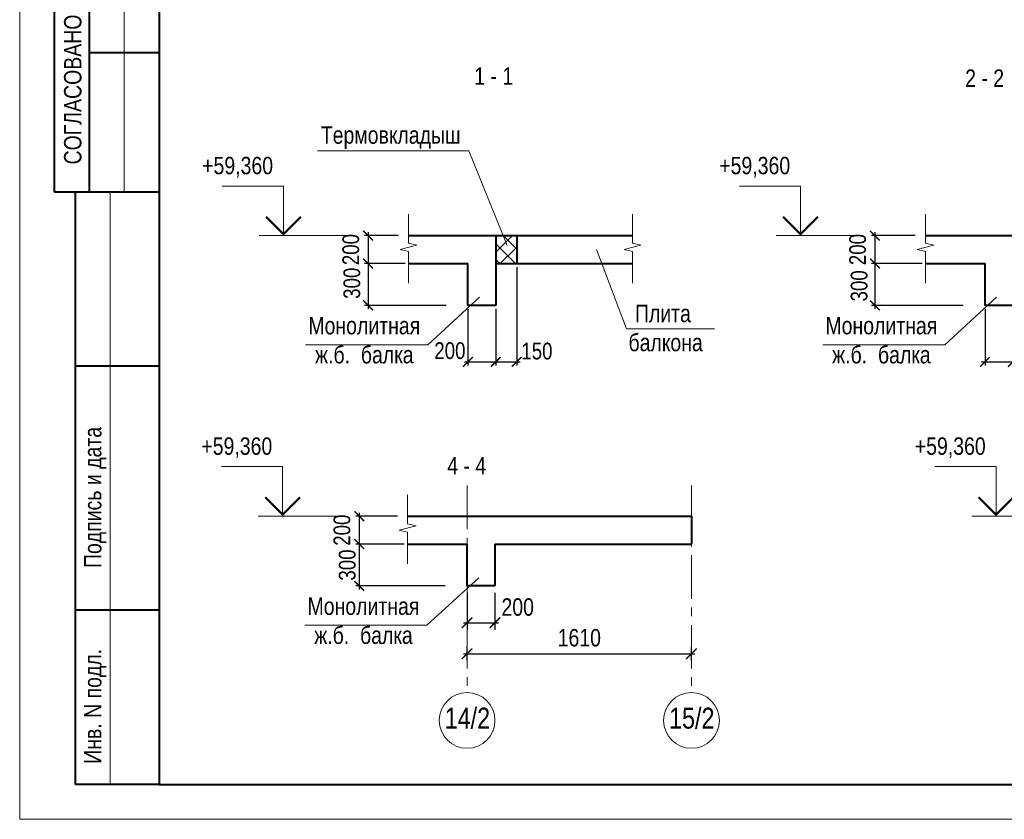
# Model space of a CAD drawing. Header units: inches. Extents: x -8638239 to -8523853, y 3840912 to 4564380.
# Tile 32 of 106: x -8612184 to -8583922, y 4073384 to 4096331. Entities that reach past the tile are written whole.
import ezdxf
from ezdxf.enums import TextEntityAlignment as Align

# ---------------------------------------------------------------- set-up
doc = ezdxf.new("R2010")
doc.units = ezdxf.units.IN
doc.header["$LTSCALE"] = 1000
doc.header["$MEASUREMENT"] = 0
doc.linetypes.add('CENTER', pattern=[2, 1.25, -0.25, 0.25, -0.25])
for name, color, linetype, lineweight in [('СК-050-П(литы перекрытия)', 3, 'Continuous', 40), ('СК-100-О(си)', 7, 'CENTER', 15), ('СК-100-О(си)_имя', 7, 'CENTER', 15), ('СК-110-О-РАЗМЕРЫ', 7, 'Continuous', 15), ('СК-200-Р(амка)', 7, 'Continuous', 40), ('СК-210-Р-РАМКА ЛИНИИ ТОНКИЕ', 7, 'Continuous', 15), ('СК-220-Р-РАМКА ТЕКСТ', 7, 'Continuous', 15), ('СК-300-Р(азмеры)', 7, 'Continuous', 20), ('СК-400-Т(екст)', 7, 'Continuous', 20), ('СК-600-Ш(триховка)', 250, 'Continuous', 13)]:
    doc.layers.add(name, color=color, linetype=linetype, lineweight=lineweight)
doc.styles.add('RUSS', font='arial.ttf', dxfattribs={"width": 0.8})
doc.dimstyles.new('50', dxfattribs={"dimtxt": 480, "dimasz": 280, "dimexe": 100, "dimexo": 100, "dimgap": 100, "dimtad": 1, "dimdec": 0, "dimlfac": 0.25, "dimzin": 0, "dimdsep": 46, "dimtxsty": 'RUSS', "dimblk": 'ARCHTICK', "dimcen": 0.09, "dimdle": 100, "dimclrd": 7, "dimclre": 7, "dimclrt": 7, "dimadec": 0, "dimazin": 0, "dimtfac": 1, "dimtdec": 0, "dimtmove": 2, "dimatfit": 3, "dimldrblk": 'ARCHTICK', "dimfxl": 1, "dimtolj": 1, "dimtzin": 0, "dimarcsym": 0})

# ---------------------------------------------------------------- blocks, each defined once
blk = doc.blocks.new('_ArchTick')
at = {"color": 0, "linetype": 'ByBlock', "const_width": 0.15}
blk.add_lwpolyline([(-0.5, -0.5), (0.5, 0.5)], dxfattribs=at)
blk = doc.blocks.new('*D104')
at = {"layer": 'Defpoints', "color": 0, "transparency": 16777216}
for p in [(-8601221, 4090134), (-8602184, 4089334), (-8601024, 4089334)]:
    blk.add_point(p, dxfattribs=at)
at = {"layer": 'СК-110-О-РАЗМЕРЫ', "color": 7, "lineweight": -2, "transparency": 16777216}
for p, q in [((-8601321, 4090134), (-8602284, 4090134)), ((-8602184, 4090234), (-8602184, 4089234)), ((-8601124, 4089334), (-8602284, 4089334))]:
    blk.add_line(p, q, dxfattribs=at)
at = {"layer": 'СК-110-О-РАЗМЕРЫ', "color": 7, "lineweight": -2, "transparency": 16777216, "xscale": 280, "yscale": 280, "zscale": 280}
for p, rotation in [((-8602184, 4090134), 90), ((-8602184, 4089334), 270)]:
    blk.add_blockref('_ArchTick', p, dxfattribs=dict(at, rotation=rotation))
at = {"layer": 'СК-110-О-РАЗМЕРЫ', "color": 7, "transparency": 16777216, "insert": (-8602679, 4089734), "char_height": 480, "attachment_point": 5, "rotation": 90, "style": 'RUSS'}
blk.add_mtext('\\A1;200', dxfattribs=at)
blk = doc.blocks.new('*D105')
at = {"layer": 'Defpoints', "color": 0, "transparency": 16777216}
for p in [(-8601024, 4089334), (-8602184, 4088134), (-8599844, 4088134)]:
    blk.add_point(p, dxfattribs=at)
at = {"layer": 'СК-110-О-РАЗМЕРЫ', "color": 7, "lineweight": -2, "transparency": 16777216}
for p, q in [((-8601124, 4089334), (-8602284, 4089334)), ((-8602184, 4089434), (-8602184, 4088034)), ((-8599944, 4088134), (-8602284, 4088134))]:
    blk.add_line(p, q, dxfattribs=at)
at = {"layer": 'СК-110-О-РАЗМЕРЫ', "color": 7, "lineweight": -2, "transparency": 16777216, "xscale": 280, "yscale": 280, "zscale": 280}
for p, rotation in [((-8602184, 4089334), 90), ((-8602184, 4088134), 270)]:
    blk.add_blockref('_ArchTick', p, dxfattribs=dict(at, rotation=rotation))
at = {"layer": 'СК-110-О-РАЗМЕРЫ', "color": 7, "transparency": 16777216, "insert": (-8602648, 4088768), "char_height": 480, "attachment_point": 5, "rotation": 90, "style": 'RUSS'}
blk.add_mtext('\\A1;300', dxfattribs=at)
blk = doc.blocks.new('*D100')
at = {"layer": 'Defpoints', "color": 0, "transparency": 16777216}
for p in [(-8597918, 4089334), (-8598518, 4088009), (-8597918, 4086511)]:
    blk.add_point(p, dxfattribs=at)
at = {"layer": 'СК-110-О-РАЗМЕРЫ', "color": 7, "lineweight": -2, "transparency": 16777216}
for p, q in [((-8597918, 4089234), (-8597918, 4086411)), ((-8598518, 4087909), (-8598518, 4086411)), ((-8598618, 4086511), (-8597818, 4086511))]:
    blk.add_line(p, q, dxfattribs=at)
at = {"layer": 'СК-110-О-РАЗМЕРЫ', "color": 7, "lineweight": -2, "transparency": 16777216, "xscale": 280, "yscale": 280, "zscale": 280, "rotation": 180}
blk.add_blockref('_ArchTick', (-8598518, 4086511), dxfattribs=at)
at = {"layer": 'СК-110-О-РАЗМЕРЫ', "color": 7, "lineweight": -2, "transparency": 16777216, "xscale": 280, "yscale": 280, "zscale": 280}
blk.add_blockref('_ArchTick', (-8597918, 4086511), dxfattribs=at)
at = {"layer": 'СК-110-О-РАЗМЕРЫ', "color": 7, "transparency": 16777216, "insert": (-8597338, 4086819), "char_height": 480, "attachment_point": 5, "style": 'RUSS'}
blk.add_mtext('\\A1;150', dxfattribs=at)
blk = doc.blocks.new('*D101')
at = {"layer": 'Defpoints', "color": 0, "transparency": 16777216}
for p in [(-8599318, 4088134), (-8598518, 4088134), (-8598518, 4086511)]:
    blk.add_point(p, dxfattribs=at)
at = {"layer": 'СК-110-О-РАЗМЕРЫ', "color": 7, "lineweight": -2, "transparency": 16777216}
for p, q in [((-8599318, 4088034), (-8599318, 4086411)), ((-8598518, 4088034), (-8598518, 4086411)), ((-8599418, 4086511), (-8598418, 4086511))]:
    blk.add_line(p, q, dxfattribs=at)
at = {"layer": 'СК-110-О-РАЗМЕРЫ', "color": 7, "lineweight": -2, "transparency": 16777216, "xscale": 280, "yscale": 280, "zscale": 280, "rotation": 180}
blk.add_blockref('_ArchTick', (-8599318, 4086511), dxfattribs=at)
at = {"layer": 'СК-110-О-РАЗМЕРЫ', "color": 7, "lineweight": -2, "transparency": 16777216, "xscale": 280, "yscale": 280, "zscale": 280}
blk.add_blockref('_ArchTick', (-8598518, 4086511), dxfattribs=at)
at = {"layer": 'СК-110-О-РАЗМЕРЫ', "color": 7, "transparency": 16777216, "insert": (-8599836, 4086831), "char_height": 480, "attachment_point": 5, "style": 'RUSS'}
blk.add_mtext('\\A1;200', dxfattribs=at)
blk = doc.blocks.new('*D98')
at = {"layer": 'Defpoints', "color": 0, "transparency": 16777216}
for p in [(-8586379, 4090134), (-8587636, 4089334), (-8586182, 4089334)]:
    blk.add_point(p, dxfattribs=at)
at = {"layer": 'СК-110-О-РАЗМЕРЫ', "color": 7, "lineweight": -2, "transparency": 16777216}
for p, q in [((-8586479, 4090134), (-8587736, 4090134)), ((-8587636, 4090234), (-8587636, 4089234)), ((-8586282, 4089334), (-8587736, 4089334))]:
    blk.add_line(p, q, dxfattribs=at)
at = {"layer": 'СК-110-О-РАЗМЕРЫ', "color": 7, "lineweight": -2, "transparency": 16777216, "xscale": 280, "yscale": 280, "zscale": 280}
for p, rotation in [((-8587636, 4090134), 90), ((-8587636, 4089334), 270)]:
    blk.add_blockref('_ArchTick', p, dxfattribs=dict(at, rotation=rotation))
at = {"layer": 'СК-110-О-РАЗМЕРЫ', "color": 7, "transparency": 16777216, "insert": (-8588131, 4089734), "char_height": 480, "attachment_point": 5, "rotation": 90, "style": 'RUSS'}
blk.add_mtext('\\A1;200', dxfattribs=at)
blk = doc.blocks.new('*D99')
at = {"layer": 'Defpoints', "color": 0, "transparency": 16777216}
for p in [(-8586182, 4089334), (-8587636, 4088134), (-8585002, 4088134)]:
    blk.add_point(p, dxfattribs=at)
at = {"layer": 'СК-110-О-РАЗМЕРЫ', "color": 7, "lineweight": -2, "transparency": 16777216}
for p, q in [((-8586282, 4089334), (-8587736, 4089334)), ((-8587636, 4089434), (-8587636, 4088034)), ((-8585102, 4088134), (-8587736, 4088134))]:
    blk.add_line(p, q, dxfattribs=at)
at = {"layer": 'СК-110-О-РАЗМЕРЫ', "color": 7, "lineweight": -2, "transparency": 16777216, "xscale": 280, "yscale": 280, "zscale": 280}
for p, rotation in [((-8587636, 4089334), 90), ((-8587636, 4088134), 270)]:
    blk.add_blockref('_ArchTick', p, dxfattribs=dict(at, rotation=rotation))
at = {"layer": 'СК-110-О-РАЗМЕРЫ', "color": 7, "transparency": 16777216, "insert": (-8588088, 4088693), "char_height": 480, "attachment_point": 5, "rotation": 90, "style": 'RUSS'}
blk.add_mtext('\\A1;300', dxfattribs=at)
blk = doc.blocks.new('*D108')
at = {"layer": 'Defpoints', "color": 0, "transparency": 16777216}
for p in [(-8584476, 4088134), (-8583676, 4088134), (-8583676, 4086511)]:
    blk.add_point(p, dxfattribs=at)
at = {"layer": 'СК-110-О-РАЗМЕРЫ', "color": 7, "lineweight": -2, "transparency": 16777216}
for p, q in [((-8584476, 4088034), (-8584476, 4086411)), ((-8583676, 4088034), (-8583676, 4086411)), ((-8584576, 4086511), (-8583576, 4086511))]:
    blk.add_line(p, q, dxfattribs=at)
at = {"layer": 'СК-110-О-РАЗМЕРЫ', "color": 7, "lineweight": -2, "transparency": 16777216, "xscale": 280, "yscale": 280, "zscale": 280, "rotation": 180}
blk.add_blockref('_ArchTick', (-8584476, 4086511), dxfattribs=at)
at = {"layer": 'СК-110-О-РАЗМЕРЫ', "color": 7, "lineweight": -2, "transparency": 16777216, "xscale": 280, "yscale": 280, "zscale": 280}
blk.add_blockref('_ArchTick', (-8583676, 4086511), dxfattribs=at)
at = {"layer": 'СК-110-О-РАЗМЕРЫ', "color": 7, "transparency": 16777216, "insert": (-8583123, 4086897), "char_height": 480, "attachment_point": 5, "style": 'RUSS'}
blk.add_mtext('\\A1;200', dxfattribs=at)
blk = doc.blocks.new('*D113')
at = {"layer": 'Defpoints', "color": 0, "transparency": 16777216}
for p in [(-8601244, 4082082), (-8602437, 4081282), (-8601048, 4081282)]:
    blk.add_point(p, dxfattribs=at)
at = {"layer": 'СК-110-О-РАЗМЕРЫ', "color": 7, "lineweight": -2, "transparency": 16777216}
for p, q in [((-8602437, 4082182), (-8602437, 4081182)), ((-8601344, 4082082), (-8602537, 4082082)), ((-8601148, 4081282), (-8602537, 4081282))]:
    blk.add_line(p, q, dxfattribs=at)
at = {"layer": 'СК-110-О-РАЗМЕРЫ', "color": 7, "lineweight": -2, "transparency": 16777216, "xscale": 280, "yscale": 280, "zscale": 280}
for p, rotation in [((-8602437, 4082082), 90), ((-8602437, 4081282), 270)]:
    blk.add_blockref('_ArchTick', p, dxfattribs=dict(at, rotation=rotation))
at = {"layer": 'СК-110-О-РАЗМЕРЫ', "color": 7, "transparency": 16777216, "insert": (-8602932, 4081682), "char_height": 480, "attachment_point": 5, "rotation": 90, "style": 'RUSS'}
blk.add_mtext('\\A1;200', dxfattribs=at)
blk = doc.blocks.new('*D114')
at = {"layer": 'Defpoints', "color": 0, "transparency": 16777216}
for p in [(-8601048, 4081282), (-8602437, 4080082), (-8599868, 4080082)]:
    blk.add_point(p, dxfattribs=at)
at = {"layer": 'СК-110-О-РАЗМЕРЫ', "color": 7, "lineweight": -2, "transparency": 16777216}
for p, q in [((-8601148, 4081282), (-8602537, 4081282)), ((-8602437, 4081382), (-8602437, 4079982)), ((-8599968, 4080082), (-8602537, 4080082))]:
    blk.add_line(p, q, dxfattribs=at)
at = {"layer": 'СК-110-О-РАЗМЕРЫ', "color": 7, "lineweight": -2, "transparency": 16777216, "xscale": 280, "yscale": 280, "zscale": 280}
for p, rotation in [((-8602437, 4081282), 90), ((-8602437, 4080082), 270)]:
    blk.add_blockref('_ArchTick', p, dxfattribs=dict(at, rotation=rotation))
at = {"layer": 'СК-110-О-РАЗМЕРЫ', "color": 7, "transparency": 16777216, "insert": (-8602782, 4080682), "char_height": 480, "attachment_point": 5, "rotation": 90, "style": 'RUSS'}
blk.add_mtext('\\A1;300', dxfattribs=at)
blk = doc.blocks.new('*U115')
at = {"layer": 'СК-400-Т(екст)', "color": 0}
for p, q in [((0, 0), (0, 7.11)), ((0, 7.11), (8.77, 7.11)), ((-9, 0), (3.5, 0))]:
    blk.add_line(p, q, dxfattribs=at)
at = {"layer": 'СК-400-Т(екст)', "color": 0, "const_width": 0.3}
blk.add_lwpolyline([(-2.5, 2.71), (0, 0.21), (2.5, 2.71)], dxfattribs=at)
at = {"layer": 'СК-400-Т(екст)', "color": 0, "width": 0.8}
for tag, p in [('ОТМЕТКА1', (11.66, 8.06)), ('КОММЕНТАРИЙ', (11.75, 4.27))]:
    blk.add_attdef(tag, p, '', height=2.5, dxfattribs=at)
blk = doc.blocks.new('*D112')
at = {"layer": 'Defpoints', "color": 0, "transparency": 16777216}
for p in [(-8599341, 4080082), (-8598541, 4080082), (-8598541, 4079025)]:
    blk.add_point(p, dxfattribs=at)
at = {"layer": 'СК-300-Р(азмеры)', "color": 7, "lineweight": -2, "transparency": 16777216}
for p, q in [((-8599341, 4079882), (-8599341, 4078825)), ((-8598541, 4079882), (-8598541, 4078825)), ((-8599441, 4079025), (-8598441, 4079025))]:
    blk.add_line(p, q, dxfattribs=at)
at = {"layer": 'СК-300-Р(азмеры)', "color": 7, "lineweight": -2, "transparency": 16777216, "xscale": 300, "yscale": 300, "zscale": 300, "rotation": 180}
blk.add_blockref('_ArchTick', (-8599341, 4079025), dxfattribs=at)
at = {"layer": 'СК-300-Р(азмеры)', "color": 7, "lineweight": -2, "transparency": 16777216, "xscale": 300, "yscale": 300, "zscale": 300}
blk.add_blockref('_ArchTick', (-8598541, 4079025), dxfattribs=at)
at = {"layer": 'СК-300-Р(азмеры)', "color": 7, "transparency": 16777216, "insert": (-8597889, 4079473), "char_height": 500, "attachment_point": 5, "style": 'RUSS'}
blk.add_mtext('\\A1;200', dxfattribs=at)
blk = doc.blocks.new('*D116')
at = {"layer": 'Defpoints', "color": 0, "transparency": 16777216}
for p in [(-8592901, 4078136), (-8599341, 4077742), (-8592901, 4077742)]:
    blk.add_point(p, dxfattribs=at)
at = {"layer": 'СК-300-Р(азмеры)', "color": 7, "lineweight": -2, "transparency": 16777216}
for p, q in [((-8599341, 4077942), (-8599341, 4078336)), ((-8592901, 4077942), (-8592901, 4078336)), ((-8599441, 4078136), (-8592801, 4078136))]:
    blk.add_line(p, q, dxfattribs=at)
at = {"layer": 'СК-300-Р(азмеры)', "color": 7, "lineweight": -2, "transparency": 16777216, "xscale": 300, "yscale": 300, "zscale": 300, "rotation": 180}
blk.add_blockref('_ArchTick', (-8599341, 4078136), dxfattribs=at)
at = {"layer": 'СК-300-Р(азмеры)', "color": 7, "lineweight": -2, "transparency": 16777216, "xscale": 300, "yscale": 300, "zscale": 300}
blk.add_blockref('_ArchTick', (-8592901, 4078136), dxfattribs=at)
at = {"layer": 'СК-300-Р(азмеры)', "color": 7, "transparency": 16777216, "insert": (-8596121, 4078592), "char_height": 500, "attachment_point": 5, "style": 'RUSS'}
blk.add_mtext('\\A1;1610', dxfattribs=at)

msp = doc.modelspace()

# ---------------------------------------------------------------- hatches: boundary and pattern name
at = {"layer": 'СК-220-Р-РАМКА ТЕКСТ'}
h = msp.add_hatch(dxfattribs=at)
h.set_pattern_fill('ANSI37', color=256, scale=100)
h.set_pattern_definition([(45, (-12312856.4, 4070693.5), (-224.506403, 224.506403), []), (135, (-12312856.4, 4070693.5), (-224.506403, -224.506403), [])])
h.paths.add_polyline_path([(-8597917.7, 4090133.8), (-8598517.7, 4090133.8), (-8598517.7, 4089333.8), (-8597917.7, 4089333.8)])

# ---------------------------------------------------------------- linework, layer by layer
at = {"layer": 'СК-050-П(литы перекрытия)'}
for p, q in [((-8601024.5, 4090133.8), (-8594594.3, 4090133.8)), ((-8598517.7, 4090133.8), (-8598517.7, 4088133.8)), ((-8597917.7, 4090133.8), (-8597917.7, 4089333.8)), ((-8586182.3, 4090133.8), (-8583675.6, 4090133.8)), ((-8601024.5, 4089333.8), (-8599317.7, 4089333.8)), ((-8599317.7, 4088133.8), (-8599317.7, 4089333.8)), ((-8598517.7, 4089333.8), (-8594594.3, 4089333.8)), ((-8586182.3, 4089333.8), (-8584475.6, 4089333.8)), ((-8584475.6, 4088133.8), (-8584475.6, 4089333.8)), ((-8598517.7, 4088133.8), (-8599317.7, 4088133.8)), ((-8583675.6, 4088133.8), (-8584475.6, 4088133.8)), ((-8601047.8, 4082082.5), (-8598541, 4082082.5)), ((-8598541, 4082082.5), (-8592901, 4082082.5)), ((-8592901, 4082082.5), (-8592901, 4081282.5)), ((-8601047.8, 4081282.5), (-8599341, 4081282.5)), ((-8599341, 4080082.5), (-8599341, 4081282.5)), ((-8598541, 4081282.5), (-8598541, 4080082.5)), ((-8598541, 4081282.5), (-8592901, 4081282.5)), ((-8598541, 4080082.5), (-8599341, 4080082.5))]:
    msp.add_line(p, q, dxfattribs=at)
at = {"layer": 'СК-100-О(си)'}
for p, q in [((-8599341, 4082960.5), (-8599341, 4077022)), ((-8592901, 4082960.5), (-8592901, 4077022))]:
    msp.add_line(p, q, dxfattribs=at)
at = {"layer": 'СК-100-О(си)', "linetype": 'Continuous'}
for centre in [(-8599341, 4076222), (-8592901, 4076222)]:
    msp.add_circle(centre, 800, dxfattribs=at)
at = {"layer": 'СК-200-Р(амка)'}
for p, q in [((-8608183.8, 4131784.4), (-8608183.8, 4074384.4)), ((-8611183.8, 4091384.4), (-8611183.8, 4117384.4)), ((-8610183.8, 4091384.4), (-8610183.8, 4117384.4)), ((-8608183.8, 4095384.4), (-8610183.8, 4095384.4)), ((-8608183.8, 4091384.4), (-8611183.8, 4091384.4)), ((-8610583.8, 4074384.4), (-8610583.8, 4091384.4)), ((-8608183.8, 4086384.4), (-8610583.8, 4086384.4)), ((-8608183.8, 4079384.4), (-8610583.8, 4079384.4)), ((-8608183.8, 4074384.4), (-8529183.8, 4074384.4))]:
    msp.add_line(p, q, dxfattribs=at)
at = {"layer": 'СК-210-Р-РАМКА ЛИНИИ ТОНКИЕ'}
for p, q in [((-8612183.8, 4073384.4), (-8612183.8, 4132784.4)), ((-8609183.8, 4091384.4), (-8609183.8, 4117384.4)), ((-8609583.8, 4074384.4), (-8609583.8, 4091384.4)), ((-8528183.8, 4073384.4), (-8612183.8, 4073384.4))]:
    msp.add_line(p, q, dxfattribs=at)
at = {"layer": 'СК-210-Р-РАМКА ЛИНИИ ТОНКИЕ', "lineweight": 40, "ltscale": 2}
msp.add_line((-8608183.8, 4074384.4), (-8610583.8, 4074384.4), dxfattribs=at)
at = {"layer": 'СК-220-Р-РАМКА ТЕКСТ'}
for p, q in [((-8598985.2, 4088368.1), (-8600472.9, 4087003.3)), ((-8584143.1, 4088368.1), (-8585630.8, 4087003.3)), ((-8603977.2, 4087003.3), (-8600472.9, 4087003.3)), ((-8589135, 4087003.3), (-8585630.8, 4087003.3)), ((-8599008.5, 4080316.7), (-8600496.2, 4078952)), ((-8604000.5, 4078952), (-8600496.2, 4078952))]:
    msp.add_line(p, q, dxfattribs=at)
at = {"layer": 'СК-400-Т(екст)'}
for p, q in [((-8599293.8, 4092565.6), (-8603632.5, 4092565.6)), ((-8598188.6, 4089853.8), (-8599293.8, 4092565.6)), ((-8595626, 4089734.9), (-8594770.8, 4087462.9)), ((-8594770.8, 4087462.9), (-8592237.7, 4087462.9))]:
    msp.add_line(p, q, dxfattribs=at)
at = {"layer": 'СК-600-Ш(триховка)', "linetype": 'ByBlock'}
for points in [[(-8601024.5, 4090749.9), (-8601024.5, 4089917), (-8600784.5, 4089857), (-8601264.5, 4089737), (-8601024.5, 4089677), (-8601024.5, 4088767)], [(-8594594.3, 4090749.9), (-8594594.3, 4089917), (-8594354.3, 4089857), (-8594834.3, 4089737), (-8594594.3, 4089677), (-8594594.3, 4088767)], [(-8586182.3, 4090749.9), (-8586182.3, 4089917), (-8585942.3, 4089857), (-8586422.3, 4089737), (-8586182.3, 4089677), (-8586182.3, 4088767)], [(-8601047.8, 4082698.6), (-8601047.8, 4081865.6), (-8600807.8, 4081805.6), (-8601287.8, 4081685.6), (-8601047.8, 4081625.6), (-8601047.8, 4080715.6)]]:
    msp.add_lwpolyline(points, dxfattribs=at)

# ---------------------------------------------------------------- block references
at = {"layer": 'СК-400-Т(екст)', "ltscale": 0.5}
ref = msp.add_blockref('*U115', (-8604613.7, 4090133.8), dxfattribs=dict(at, xscale=-200, yscale=200, zscale=200))
ref.add_attrib('ОТМЕТКА1', '+59,360', dxfattribs={"height": 500, "style": 'RUSS', "width": 0.8}).set_placement((-8606946.4, 4091745.5), align=Align.BOTTOM_LEFT)
ref = msp.add_blockref('*U115', (-8589771.6, 4090133.8), dxfattribs=dict(at, xscale=-200, yscale=200, zscale=200))
ref.add_attrib('ОТМЕТКА1', '+59,360', dxfattribs={"height": 500, "style": 'RUSS', "width": 0.8}).set_placement((-8592104.2, 4091745.5), align=Align.BOTTOM_LEFT)
ref = msp.add_blockref('*U115', (-8604637, 4082082.5), dxfattribs=dict(at, xscale=-200, yscale=200, zscale=200))
ref.add_attrib('ОТМЕТКА1', '+59,360', dxfattribs={"height": 500, "style": 'RUSS', "width": 0.8}).set_placement((-8606969.7, 4083694.1), align=Align.BOTTOM_LEFT)
ref = msp.add_blockref('*U115', (-8584158.9, 4082082.5), dxfattribs=dict(at, xscale=-200, yscale=200, zscale=200))
ref.add_attrib('ОТМЕТКА1', '+59,360', dxfattribs={"height": 500, "style": 'RUSS', "width": 0.8}).set_placement((-8586491.5, 4083694.1), align=Align.BOTTOM_LEFT)

# ---------------------------------------------------------------- texts
at = {"layer": 'СК-100-О(си)_имя', "style": 'RUSS', "width": 0.8}
for s, p in [('14/2', (-8599333.2, 4076287.6)), ('15/2', (-8592893.2, 4076287.6))]:
    msp.add_text(s, height=600, dxfattribs=at).set_placement(p, align=Align.MIDDLE_CENTER)
at = {"layer": 'СК-200-Р(амка)', "style": 'RUSS', "width": 0.8}
for s, p in [('СОГЛАСОВАНО', (-8610411.1, 4092176.7)), ('Подпись и дата', (-8609838.6, 4080595.8)), ('Инв. N подл.', (-8609838.6, 4074976.1))]:
    msp.add_text(s, height=500, rotation=90, dxfattribs=at).set_placement(p)
at = {"layer": 'СК-220-Р-РАМКА ТЕКСТ', "char_height": 500, "width": 31067.545, "attachment_point": 5, "rotation": 360, "style": 'RUSS'}
for s, insert in [('1 - 1', (-8598576.9, 4094714.8)), ('2 - 2', (-8584487.1, 4094654.2)), ('Монолитная\\Pж.б.  балка', (-8602292.9, 4087131.8)), ('Монолитная\\Pж.б.  балка', (-8587450.8, 4087131.8)), ('4 - 4', (-8599352.5, 4083534.5)), ('Монолитная\\Pж.б.  балка', (-8602316.2, 4079080.5))]:
    msp.add_mtext(s, dxfattribs=dict(at, insert=insert))
at = {"layer": 'СК-400-Т(екст)', "char_height": 500, "width": 31067.545, "attachment_point": 5, "rotation": 360, "style": 'RUSS'}
for s, insert in [('Термовкладыш', (-8601535.3, 4092946.3)), ('Плита\\P балкона', (-8593721, 4087480.2))]:
    msp.add_mtext(s, dxfattribs=dict(at, insert=insert))

# ---------------------------------------------------------------- dimensions: what is measured, and where the dimension line sits
at = {"layer": 'СК-110-О-РАЗМЕРЫ'}
for base, p1, p2, picture, middle in [((-8602184.1, 4089333.8), (-8601220.9, 4090133.8), (-8601024.5, 4089333.8), '*D104', (-8602679.2, 4089733.8)), ((-8587636, 4089333.8), (-8586378.7, 4090133.8), (-8586182.3, 4089333.8), '*D98', (-8588131.1, 4089733.8)), ((-8602437, 4081282.5), (-8601244.2, 4082082.5), (-8601047.8, 4081282.5), '*D113', (-8602932.1, 4081682.5)), ((-8602437, 4080082.5), (-8601047.8, 4081282.5), (-8599867.5, 4080082.5), '*D114', (-8602782.2, 4080682.5))]:
    dim = msp.add_linear_dim(base=base, p1=p1, p2=p2, angle=90, dimstyle='50', dxfattribs=at)
    dim.commit()
    dim.dimension.update_dxf_attribs({"geometry": picture, "text_midpoint": middle})
for base, p1, p2, picture, middle in [((-8602184.1, 4088133.8), (-8601024.5, 4089333.8), (-8599844.3, 4088133.8), '*D105', (-8602648.4, 4088767.6)), ((-8587636, 4088133.8), (-8586182.3, 4089333.8), (-8585002.1, 4088133.8), '*D99', (-8588087.6, 4088693.3))]:
    dim = msp.add_linear_dim(base=base, p1=p1, p2=p2, angle=90, dimstyle='50', dxfattribs=at)
    dim.commit()
    dim.dimension.update_dxf_attribs({"geometry": picture, "text_midpoint": middle, "dimtype": 160})
for base, p1, p2, picture, middle in [((-8597917.7, 4086511.2), (-8598517.7, 4088009.2), (-8597917.7, 4089333.8), '*D100', (-8597337.9, 4086818.8)), ((-8598517.7, 4086511.2), (-8599317.7, 4088133.8), (-8598517.7, 4088133.8), '*D101', (-8599835.7, 4086830.6)), ((-8583675.6, 4086511.2), (-8584475.6, 4088133.8), (-8583675.6, 4088133.8), '*D108', (-8583123.5, 4086896.8))]:
    dim = msp.add_linear_dim(base=base, p1=p1, p2=p2, dimstyle='50', dxfattribs=at)
    dim.commit()
    dim.dimension.update_dxf_attribs({"geometry": picture, "text_midpoint": middle, "dimtype": 160})
at = {"layer": 'СК-300-Р(азмеры)'}
dim = msp.add_linear_dim(base=(-8598541, 4079024.6), p1=(-8599341, 4080082.5), p2=(-8598541, 4080082.5), dimstyle='50', override={"dimtxt": 500, "dimasz": 300, "dimexe": 200, "dimexo": 200, "dimgap": 200}, dxfattribs=at)
dim.commit()
dim.dimension.update_dxf_attribs({"geometry": '*D112', "text_midpoint": (-8597889.3, 4079473.3), "dimtype": 160})
dim = msp.add_linear_dim(base=(-8592901, 4078136.3), p1=(-8599341, 4077741.9), p2=(-8592901, 4077741.9), dimstyle='50', override={"dimtxt": 500, "dimasz": 300, "dimexe": 200, "dimexo": 200, "dimgap": 200}, dxfattribs=at)
dim.commit()
dim.dimension.update_dxf_attribs({"geometry": '*D116', "text_midpoint": (-8596121, 4078591.6)})

doc.saveas('drawing.dxf')
